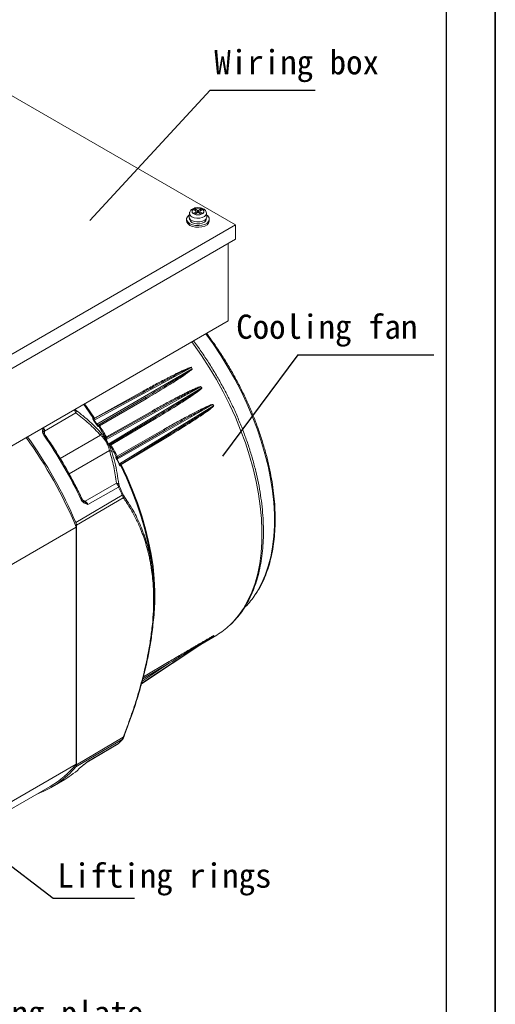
# Model space of a CAD drawing. Header units: inches. Extents: x -145 to 8431, y -8689 to -4411.
# Tile 13 of 14: x 2073 to 2230, y -8483 to -8158. Entities that reach past the tile are written whole.
import ezdxf

# ---------------------------------------------------------------- set-up
doc = ezdxf.new("R2010")
doc.units = ezdxf.units.IN
doc.header["$MEASUREMENT"] = 0
doc.layers.add('1', color=1, linetype='Continuous')
doc.layers.add('尺寸线', color=7, linetype='Continuous')

msp = doc.modelspace()

# ---------------------------------------------------------------- linework, layer by layer
for p, q in [((2229.957, -7726.8192), (2229.957, -8689.0992)), ((2229.957, -8689.0992), (2229.957, -7887.1992))]:
    msp.add_line(p, q)
at = {"color": 7, "linetype": 'Continuous', "lineweight": 15}
for p, q in [((2064.576, -8179.49), (2144.1255, -8225.4129)), ((2130.7848, -8220.1534), (2130.3016, -8220.4323)), ((2131.5744, -8220.6092), (2130.7848, -8220.1534)), ((2130.7848, -8220.1534), (2130.9606, -8220.8128)), ((2132.7175, -8220.1534), (2131.9279, -8220.6092)), ((2132.7175, -8220.1534), (2132.5417, -8220.8128)), ((2132.7175, -8220.1534), (2133.2007, -8220.4323)), ((2128.0012, -8223.5079), (2128.0012, -8224.0523)), ((2128.9628, -8221.5116), (2128.8401, -8222.6553)), ((2129.0012, -8223.3204), (2129.0012, -8223.5079)), ((2130.3016, -8220.4323), (2131.0912, -8220.8882)), ((2131.0912, -8221.0923), (2130.3016, -8221.5481)), ((2130.3016, -8221.5481), (2130.7848, -8221.827)), ((2130.7848, -8221.827), (2131.5744, -8221.3712)), ((2131.1644, -8221.6079), (2131.1644, -8220.9902)), ((2131.1644, -8221.577), (2131.1715, -8221.6038)), ((2131.9279, -8221.3712), (2132.7175, -8221.827)), ((2132.3379, -8221.577), (2132.3308, -8221.6038)), ((2132.3379, -8220.9902), (2132.3379, -8221.6079)), ((2132.4111, -8220.8882), (2133.2007, -8220.4323)), ((2133.2007, -8221.5481), (2132.4111, -8221.0923)), ((2132.7175, -8221.827), (2133.2007, -8221.5481)), ((2134.5012, -8223.5079), (2134.5012, -8223.3204)), ((2134.6622, -8222.6553), (2134.5395, -8221.5116)), ((2134.5395, -8221.5116), (2134.5427, -8221.5488)), ((2135.5012, -8224.0523), (2135.5012, -8223.5079)), ((2144.1255, -8225.4129), (2049.8446, -8279.8401)), ((2144.1255, -8225.4129), (2144.1255, -8230.1761)), ((2144.1255, -8230.1761), (2049.8446, -8284.6033)), ((2141.7685, -8257.0539), (2141.7685, -8231.5368)), ((2049.8446, -8310.1204), (2141.7685, -8257.0539)), ((2097.4374, -8289.8277), (2129.6378, -8272.4779)), ((2129.8158, -8272.9066), (2098.3721, -8291.2437)), ((2129.8158, -8272.9066), (2129.6378, -8272.4779)), ((2129.6521, -8272.4744), (2129.8299, -8272.9029)), ((2101.4129, -8296.2112), (2132.7348, -8278.8308)), ((2132.977, -8279.2502), (2132.7348, -8278.8308)), ((2132.7469, -8278.824), (2132.9889, -8279.2432)), ((2097.5853, -8289.1824), (2113.691, -8280.2619)), ((2132.977, -8279.2502), (2102.2623, -8297.6824)), ((2114.6446, -8282.2736), (2099.0024, -8291.394)), ((2114.6535, -8282.7877), (2099.2582, -8291.7293)), ((2105.0439, -8302.7996), (2136.6481, -8284.7403)), ((2136.9303, -8285.1088), (2105.8028, -8304.317)), ((2136.9303, -8285.1088), (2136.6481, -8284.7403)), ((2136.6583, -8284.73), (2136.9405, -8285.0982)), ((2091.4595, -8287.4724), (2081.0965, -8293.5059)), ((2101.502, -8295.3697), (2116.5869, -8286.8673)), ((2097.0384, -8289.2258), (2097.2645, -8289.3119)), ((2097.4602, -8289.4099), (2097.2636, -8289.3907)), ((2098.2335, -8291.3154), (2097.2979, -8289.8979)), ((2098.3721, -8291.2437), (2097.4374, -8289.8277)), ((2098.8566, -8291.5299), (2098.8587, -8291.4499)), ((2117.9423, -8289.2149), (2103.0358, -8298.0262)), ((2080.8615, -8293.8898), (2080.8509, -8293.674)), ((2080.8571, -8293.8327), (2080.8521, -8293.6736)), ((2098.9606, -8291.894), (2098.8582, -8291.9833)), ((2105.0666, -8301.7896), (2120.5087, -8292.9292)), ((2120.9494, -8293.1939), (2105.2289, -8302.1786)), ((2122.2149, -8295.0257), (2106.4358, -8304.5119)), ((2101.0321, -8295.5019), (2101.1965, -8295.5216)), ((2101.0473, -8296.4853), (2101.0998, -8296.5599)), ((2101.1317, -8295.9637), (2101.2571, -8296.2167)), ((2101.2571, -8296.2167), (2101.2858, -8296.2682)), ((2101.2858, -8296.2682), (2101.3063, -8296.3046)), ((2101.3063, -8296.3046), (2102.1281, -8297.7279)), ((2101.5479, -8295.6703), (2101.3415, -8295.704)), ((2101.4027, -8296.1862), (2101.4129, -8296.2112)), ((2101.4129, -8296.2112), (2101.4328, -8296.2492)), ((2101.4328, -8296.2492), (2102.2393, -8297.6461)), ((2101.8037, -8297.779), (2101.842, -8297.8619)), ((2102.1493, -8297.7639), (2102.1281, -8297.7279)), ((2102.1493, -8297.7639), (2102.1796, -8297.8145)), ((2102.336, -8298.0496), (2102.1796, -8297.8145)), ((2102.2393, -8297.6461), (2102.2623, -8297.6824)), ((2102.2623, -8297.6824), (2102.2788, -8297.7036)), ((2102.6661, -8297.9975), (2102.7979, -8297.8363)), ((2102.7514, -8298.2148), (2102.6862, -8298.3669)), ((2104.6465, -8302.0089), (2104.7751, -8301.965)), ((2105.6723, -8304.4027), (2104.9124, -8302.8837)), ((2105.1085, -8302.2752), (2105.0381, -8302.237)), ((2105.8028, -8304.317), (2105.0439, -8302.7996)), ((2106.0944, -8304.6866), (2106.1761, -8304.5063)), ((2106.1632, -8304.7249), (2106.1246, -8304.9637)), ((2094.4451, -8316.6265), (2104.8524, -8310.6696)), ((2105.5489, -8311.9465), (2095.4048, -8317.7514)), ((2091.4, -8323.6372), (2106.7521, -8314.6643)), ((2107.0518, -8315.4681), (2091.5955, -8324.5007)), ((2095.4048, -8317.7514), (2094.0204, -8317.2021)), ((2094.1784, -8316.7547), (2094.0751, -8316.7165)), ((2067.375, -8339.1372), (2091.5345, -8325.1903)), ((2091.5345, -8325.1903), (2091.5345, -8403.4147)), ((2091.5955, -8403.6936), (2091.5955, -8324.5007)), ((2136.6481, -8361.2444), (2113.1265, -8376.844)), ((2113.1549, -8376.7391), (2136.9303, -8361.0289)), ((2132.6946, -8363.9064), (2137.9304, -8360.8087)), ((2136.6481, -8361.2444), (2136.9303, -8361.0289)), ((2136.9405, -8361.0229), (2136.6583, -8361.2382)), ((2113.1073, -8376.9125), (2132.977, -8363.7394)), ((2132.1377, -8364.2356), (2132.3994, -8364.0809)), ((2132.3421, -8364.1397), (2132.5533, -8364.0068)), ((2113.7263, -8374.5896), (2122.2149, -8369.5896)), ((2122.2831, -8370.1257), (2113.3464, -8376.0306)), ((2113.5485, -8375.2705), (2122.2831, -8370.1257)), ((2106.7521, -8395.266), (2091.4, -8404.3314)), ((2091.5955, -8403.6936), (2107.0518, -8394.5664)), ((2105.6659, -8396.5021), (2106.8883, -8395.1521)), ((2107.2259, -8394.5442), (2107.4979, -8393.8261)), ((2095.1947, -8402.7549), (2105.4185, -8396.6961)), ((2095.4048, -8402.6067), (2105.5489, -8396.5948)), ((2067.375, -8417.3617), (2091.5345, -8403.4147)), ((2094.0204, -8403.6359), (2095.4048, -8402.6067)), ((2095.4048, -8402.6067), (2095.2534, -8402.7103)), ((2083.6261, -8410.9043), (2087.7304, -8408.4761)), ((2063.0898, -8422.2806), (2082.9338, -8410.8248))]:
    msp.add_line(p, q, dxfattribs=at)
at = {"color": 250, "linetype": 'Continuous', "lineweight": 15}
for p, q in [((2131.0912, -8221.0923), (2131.0912, -8221.6502)), ((2131.5744, -8220.6092), (2131.5744, -8221.3712)), ((2131.9279, -8220.6092), (2131.9279, -8221.3712)), ((2132.4111, -8221.6502), (2132.4111, -8221.0923)), ((2114.1188, -8280.4302), (2114.1189, -8280.4302)), ((2117.023, -8287.0845), (2117.023, -8287.0845)), ((2080.3855, -8293.5859), (2080.5616, -8292.3879)), ((2081.0965, -8293.5059), (2081.0965, -8294.5087)), ((2086.2459, -8302.5457), (2099.5893, -8294.8427)), ((2102.5355, -8299.9456), (2089.1918, -8307.6487)), ((2093.577, -8316.1253), (2094.4451, -8316.6265)), ((2105.4121, -8396.6856), (2105.5489, -8396.5948))]:
    msp.add_line(p, q, dxfattribs=at)
at = {"color": 7, "linetype": 'Continuous', "lineweight": 15, "flags": 128}
for points in [[(2134.6029, -8222.1021), (2135.0425, -8222.4704), (2135.4155, -8223.0477), (2135.4916, -8223.6623), (2135.2647, -8224.2644), (2134.7532, -8224.8052), (2133.9984, -8225.2409), (2133.0616, -8225.5362), (2132.0187, -8225.6672), (2130.954, -8225.6233), (2129.954, -8225.4079), (2129.0995, -8225.0387), (2128.4599, -8224.5454), (2128.0869, -8223.9681), (2128.0107, -8223.3535), (2128.2376, -8222.7514), (2128.7491, -8222.2106), (2128.8995, -8222.1021)], [(2129.0012, -8223.5079), (2129.0111, -8223.6425), (2129.2437, -8224.1598), (2129.7607, -8224.6033), (2130.5033, -8224.9226), (2131.3873, -8225.0815), (2132.3126, -8225.062), (2133.1743, -8224.8663), (2133.8746, -8224.5167), (2134.3342, -8224.0527), (2134.501, -8223.5269), (2134.5012, -8223.5079)], [(2134.6622, -8222.6553), (2134.6653, -8222.829), (2134.4683, -8223.3715), (2133.9768, -8223.8476), (2133.2442, -8224.2058), (2132.3497, -8224.4073), (2131.3904, -8224.4302), (2130.4702, -8224.2721), (2129.6888, -8223.95)], [(2128.0012, -8224.0523), (2128.0869, -8224.5124), (2128.4599, -8225.0897), (2129.0995, -8225.583), (2129.954, -8225.9523), (2130.954, -8226.1676), (2132.0187, -8226.2116), (2133.0616, -8226.0806), (2133.9984, -8225.7853), (2134.7532, -8225.3496), (2135.2647, -8224.8088), (2135.4916, -8224.2067), (2135.5012, -8224.0523)], [(2150.6852, -8347.442), (2151.3825, -8346.3486), (2152.7729, -8343.8019), (2153.9743, -8341.0499), (2154.9818, -8338.1041), (2155.7911, -8334.9765), (2156.399, -8331.6801), (2156.803, -8328.2284), (2157.0013, -8324.6357), (2156.9932, -8320.9168), (2156.7788, -8317.0869), (2156.3588, -8313.162), (2155.735, -8309.1581), (2154.9101, -8305.0918), (2153.8873, -8300.9799), (2152.6709, -8296.8392), (2151.266, -8292.6869), (2149.6783, -8288.5401), (2147.9143, -8284.4159), (2145.9814, -8280.3312), (2143.8875, -8276.303), (2141.6412, -8272.3477), (2139.2518, -8268.4818), (2136.7291, -8264.7212), (2134.2984, -8261.3663)], [(2129.6825, -8264.031), (2130.2362, -8264.7803), (2132.9008, -8268.5614), (2135.4367, -8272.4592), (2137.8335, -8276.4579), (2140.0815, -8280.5414), (2142.1718, -8284.693), (2144.0957, -8288.8961), (2145.8456, -8293.1336), (2147.4143, -8297.3884), (2148.7956, -8301.6434), (2149.9838, -8305.8812), (2150.9742, -8310.0849), (2151.7627, -8314.2374), (2152.3461, -8318.3218), (2152.7222, -8322.3218), (2152.8893, -8326.2211), (2152.8468, -8330.004), (2152.5949, -8333.6552), (2152.1345, -8337.1599), (2151.4676, -8340.504), (2150.5969, -8343.6739), (2149.5258, -8346.6568), (2148.2587, -8349.4407), (2146.8007, -8352.0143), (2145.1577, -8354.3673), (2143.3364, -8356.49), (2142.2366, -8357.5793)], [(2132.7469, -8278.824), (2132.7453, -8278.8249), (2132.7438, -8278.8257), (2132.7423, -8278.8266), (2132.7408, -8278.8274), (2132.7393, -8278.8283), (2132.7378, -8278.8291), (2132.7363, -8278.83), (2132.7348, -8278.8308)], [(2114.0761, -8280.4427), (2113.4077, -8280.803), (2097.5144, -8289.3682)], [(2132.9889, -8279.2432), (2132.9874, -8279.2441), (2132.9859, -8279.2449), (2132.9844, -8279.2458), (2132.9829, -8279.2467), (2132.9814, -8279.2476), (2132.9799, -8279.2485), (2132.9784, -8279.2493), (2132.977, -8279.2502)], [(2097.2645, -8289.3119), (2094.5936, -8285.5056), (2093.9641, -8284.6508)], [(2116.9749, -8287.1104), (2116.925, -8287.1381), (2101.5309, -8295.6819)], [(2102.7797, -8297.8449), (2117.3911, -8289.0781), (2117.9257, -8288.7573)], [(2106.2393, -8304.4802), (2121.1122, -8295.3042), (2122.2508, -8294.6017)], [(2120.5087, -8292.9292), (2120.5533, -8293.0043), (2120.606, -8293.072), (2120.6644, -8293.1293), (2120.7258, -8293.1738), (2120.7878, -8293.2034), (2120.8474, -8293.2169), (2120.9021, -8293.2137), (2120.9494, -8293.1939)], [(2117.3127, -8349.5448), (2117.2947, -8346.5508), (2117.0848, -8342.6082), (2116.6659, -8338.5678), (2116.0397, -8334.4461), (2115.2087, -8330.2593), (2114.1762, -8326.0245), (2112.9463, -8321.7584), (2111.524, -8317.4783), (2109.9149, -8313.2012), (2108.1256, -8308.9444), (2106.1632, -8304.7249)], [(2106.4358, -8304.5119), (2108.392, -8308.717), (2110.1758, -8312.9593), (2111.7798, -8317.2218), (2113.1977, -8321.4874), (2114.4238, -8325.739), (2115.4531, -8329.9595), (2116.2816, -8334.1321), (2116.9059, -8338.24), (2117.3234, -8342.2666), (2117.5326, -8346.1959), (2117.5326, -8350.0121), (2117.3234, -8353.6998), (2117.1599, -8355.3248)], [(2094.0204, -8317.2021), (2094.0583, -8317.101), (2094.085, -8317.005), (2094.0999, -8316.9161), (2094.1027, -8316.8363), (2094.0932, -8316.7672), (2094.0718, -8316.7103), (2094.0389, -8316.6669), (2093.9951, -8316.638)], [(2106.9221, -8395.1083), (2106.8938, -8395.1456), (2106.8885, -8395.1519)], [(2093.3307, -8404.2243), (2093.2971, -8404.2602), (2093.1927, -8404.3402)]]:
    msp.add_lwpolyline(points, dxfattribs=at)
at = {"color": 250, "linetype": 'Continuous', "lineweight": 15, "flags": 128}
for points in [[(2134.5427, -8221.5488), (2134.5424, -8221.678), (2134.3537, -8222.1976), (2133.883, -8222.6537), (2133.1812, -8222.9968), (2132.3245, -8223.1898), (2131.4056, -8223.2117), (2130.5242, -8223.0603), (2129.7757, -8222.7518)], [(2094.2561, -8284.4822), (2094.9245, -8285.3896), (2097.5853, -8289.1824)], [(2114.6535, -8282.7877), (2114.6108, -8282.7115), (2114.5785, -8282.6321), (2114.5581, -8282.5528), (2114.5503, -8282.4774), (2114.5556, -8282.4089), (2114.5737, -8282.3505), (2114.6038, -8282.3048), (2114.631, -8282.2816)], [(2116.5869, -8286.8673), (2116.6349, -8286.9391), (2116.6897, -8287.0022), (2116.7491, -8287.0539), (2116.8104, -8287.0919), (2116.871, -8287.1146), (2116.9282, -8287.121), (2116.9711, -8287.1138)], [(2097.2645, -8289.3119), (2097.317, -8289.3759), (2097.3499, -8289.4051)], [(2097.5853, -8289.1824), (2097.636, -8289.25), (2097.6698, -8289.2864)], [(2117.9423, -8289.2149), (2117.9041, -8289.1375), (2117.8769, -8289.0585), (2117.8618, -8288.9812), (2117.8596, -8288.9091), (2117.8702, -8288.8453), (2117.8933, -8288.7925), (2117.921, -8288.759)], [(2080.3855, -8293.5859), (2080.492, -8293.6035), (2080.5885, -8293.6284), (2080.673, -8293.66), (2080.7435, -8293.6975), (2080.7987, -8293.7403), (2080.8372, -8293.7872), (2080.8574, -8293.8341)], [(2106.1251, -8304.6041), (2106.1341, -8304.6475), (2106.1632, -8304.7249)], [(2106.386, -8304.3789), (2106.4026, -8304.4342), (2106.4358, -8304.5119)]]:
    msp.add_lwpolyline(points, dxfattribs=at)
at = {"color": 7, "linetype": 'Continuous', "lineweight": 15}
for centre, radius, start, end in [((2130.2087, -8222.6837), 1.3689, 178.810274, 247.67841), ((2131.0525, -8220.9902), 0.1092, 290.783421, 69.216579), ((2131.7512, -8220.2681), 0.3843, 242.609672, 297.390328), ((2131.7512, -8221.7124), 0.3843, 62.609672, 117.390328), ((2132.4499, -8220.9902), 0.1092, 110.783421, 249.216579), ((2129.3854, -8271.4142), 1.0932, 283.350108, 284.120191), ((2129.5317, -8271.7915), 1.1506, 284.292889, 285.019168), ((2137.7256, -8285.8597), 1.0938, 135.875112, 136.64465), ((2090.7837, -8287.0073), 0.8205, 325.460282, 26.138588), ((2097.0895, -8289.3096), 0.6241, 289.510278, 303.883417), ((2097.947, -8290.5921), 0.7779, 291.607956, 303.120286), ((2099.2038, -8291.7556), 0.4139, 119.11337, 213.375964), ((1991.8914, -8360.4179), 127.4589, 30.686923, 32.609342), ((1953.6642, -8382.4926), 154.4928, 25.426175, 34.573826), ((1991.1857, -8360.8253), 127.9333, 30.693835, 32.602404), ((2098.9915, -8294.366), 0.7646, 321.432993, 22.768443), ((1950.2271, -8384.4639), 153.2356, 22.756412, 35.45728), ((1949.8994, -8384.6575), 154.097, 23.327495, 35.428088), ((2100.5664, -8295.8934), 0.7626, 309.091792, 334.917237), ((2100.5612, -8295.9132), 0.8417, 309.792428, 332.292819), ((2101.3179, -8295.7524), 0.2816, 228.622925, 282.028949), ((2101.2304, -8295.7257), 0.4917, 273.108217, 290.514698), ((2100.6482, -8294.6788), 1.7126, 291.85773, 296.518347), ((2100.7182, -8294.7888), 1.6259, 291.205389, 296.070762), ((2102.0943, -8298.5687), 0.8414, 87.694141, 110.203437), ((2102.1141, -8298.5741), 0.7624, 85.069576, 110.904059), ((2103.1492, -8298.9989), 1.6304, 123.925355, 128.777245), ((2103.2098, -8299.1151), 1.7177, 123.477895, 128.12451), ((2102.5916, -8298.0834), 0.492, 129.481227, 146.87594), ((2102.6121, -8297.994), 0.2816, 137.96612, 191.371761), ((1991.1896, -8360.8361), 127.9354, 27.397615, 29.306164), ((1991.8952, -8360.4287), 127.4609, 27.390677, 29.313076), ((2102.6494, -8300.7017), 0.7646, 37.229528, 98.564674), ((2105.0164, -8301.8234), 0.4139, 206.623924, 300.887808), ((2105.3964, -8303.495), 0.7797, 116.879703, 128.365378), ((2106.078, -8304.8784), 0.6252, 116.116398, 130.463274), ((2104.9173, -8311.4875), 0.8205, 33.859779, 94.538089), ((2105.1395, -8311.1113), 0.9301, 296.114716, 316.736706), ((1969.2847, -8373.893), 149.6841, 23.309086, 24.446813), ((1969.8949, -8373.5397), 149.3081, 23.309086, 24.446813), ((2106.4108, -8313.9486), 0.7929, 295.490782, 319.856369), ((2106.4731, -8314.9752), 0.7602, 319.580222, 10.698953), ((2128.2646, -8332.5219), 26.9312, 315.253722, 326.357669), ((2125.2446, -8339.4075), 24.8786, 300.657742, 313.078289), ((2136.7498, -8361.4032), 0.1886, 119.009389, 122.635827), ((2137.0285, -8361.1834), 0.183, 118.758137, 122.453243), ((2122.5876, -8369.8147), 0.4353, 148.875267, 225.605257), ((2081.8172, -8373.8973), 32.8386, 316.276173, 319.404071), ((2105.2717, -8396.1247), 0.5458, 300.528193, 316.254959), ((2068.0909, -8384.6189), 30.527, 290.590803, 319.778894), ((2067.4674, -8384.1773), 30.8107, 300.131244, 321.36381), ((2072.242, -8382.3456), 30.3758, 300.656536, 313.607443)]:
    msp.add_arc(centre, radius, start, end, dxfattribs=at)
at = {"color": 250, "linetype": 'Continuous', "lineweight": 15}
for centre, radius, start, end in [((2130.2723, -8221.5404), 1.3092, 178.455692, 247.711565), ((2114.0582, -8280.0718), 0.4135, 207.366652, 262.885026), ((2097.3732, -8289.0047), 0.4012, 213.440816, 254.265175), ((2097.3725, -8289.0002), 0.4056, 266.811396, 294.05941), ((2099.3076, -8291.6661), 0.4152, 138.594177, 213.297147), ((2099.6495, -8291.4325), 0.4911, 163.238454, 217.176009), ((2081.264, -8293.8779), 0.4079, 114.242714, 175.108603), ((2081.2639, -8295.3177), 0.6306, 95.959096, 128.320262), ((2122.5592, -8294.8039), 0.4095, 156.028073, 212.802281), ((2101.387, -8295.2964), 0.4101, 210.070048, 263.823741), ((2101.5522, -8295.3156), 0.411, 210.084489, 251.333269), ((2102.0103, -8295.0882), 0.581, 208.978228, 238.642441), ((2103.0414, -8298.1623), 0.4099, 156.022697, 209.946535), ((2103.1077, -8298.0098), 0.4111, 168.667929, 209.91546), ((2103.5336, -8297.7268), 0.5809, 181.33063, 211.023124), ((2105.1458, -8301.7788), 0.4148, 206.660768, 279.133947), ((2105.494, -8301.629), 0.4567, 200.601226, 258.938337), ((2106.4835, -8304.7843), 0.4012, 165.794233, 206.55919), ((2106.5263, -8304.5473), 0.4057, 112.385512, 171.369355), ((2106.4863, -8304.7866), 0.4046, 133.010887, 153.186603), ((2093.0135, -8315.6444), 0.5473, 289.112495, 326.572657), ((2094.2068, -8316.2954), 0.408, 244.889925, 305.749081), ((2106.4768, -8394.7985), 0.5426, 300.484952, 319.350499), ((2107.1094, -8394.3242), 0.249, 256.635061, 297.891341)]:
    msp.add_arc(centre, radius, start, end, dxfattribs=at)
at = {"color": 7, "linetype": 'Continuous', "lineweight": 15}
for points, knots in [([(2131.7512, -8219.7038), (2131.4527, -8219.7211), (2131.0389, -8219.7451), (2130.48, -8219.8983), (2130.0518, -8220.0718), (2129.6109, -8220.3523), (2129.2516, -8220.7273), (2129.0148, -8221.1289), (2128.9969, -8221.4078), (2128.9906, -8221.5072)], [0, 0, 0, 0, 0.22460304, 0.31147317, 0.45411586, 0.59870544, 0.75255931, 0.9117999, 1, 1, 1, 1]), ([(2130.3628, -8221.7917), (2130.2068, -8221.6802), (2129.966, -8221.5079), (2129.8152, -8221.2213), (2129.7741, -8220.9903), (2129.8144, -8220.7585), (2129.9706, -8220.4751), (2130.3291, -8220.1693), (2130.859, -8219.9623), (2131.35, -8219.8722), (2131.7515, -8219.8489), (2132.1515, -8219.8727), (2132.648, -8219.9597), (2132.9463, -8220.0987), (2133.1396, -8220.1887)], [0, 0, 0, 0, 0.11972147, 0.18489707, 0.25000003, 0.3151756, 0.38027853, 0.5, 0.61972147, 0.68489707, 0.75000003, 0.8151756, 0.88027853, 1, 1, 1, 1]), ([(2133.1396, -8220.1887), (2133.2955, -8220.3003), (2133.5363, -8220.4725), (2133.6871, -8220.7592), (2133.7282, -8220.9902), (2133.6879, -8221.2219), (2133.5317, -8221.5053), (2133.1733, -8221.8112), (2132.6433, -8222.0181), (2132.1523, -8222.1083), (2131.7508, -8222.1316), (2131.3508, -8222.1078), (2130.8543, -8222.0207), (2130.556, -8221.8818), (2130.3628, -8221.7917)], [0, 0, 0, 0, 0.11972147, 0.18489707, 0.25000003, 0.3151756, 0.38027853, 0.5, 0.61972147, 0.68489707, 0.75000003, 0.8151756, 0.88027853, 1, 1, 1, 1]), ([(2134.5436, -8221.5696), (2134.5438, -8221.5679), (2134.5704, -8221.3494), (2134.3845, -8220.9305), (2134.0164, -8220.4477), (2133.5506, -8220.1241), (2133.0779, -8219.9157), (2132.4983, -8219.747), (2132.0426, -8219.7207), (2131.7512, -8219.7038)], [0, 0, 0, 0, 0.001484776, 0.192783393, 0.369523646, 0.535677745, 0.66327487, 0.78457389, 1, 1, 1, 1]), ([(2150.6852, -8347.442), (2150.6852, -8347.442), (2152.2573, -8345.0705), (2153.4834, -8342.5819), (2154.573, -8339.88), (2155.4808, -8337.0022), (2156.2078, -8333.9649), (2156.75, -8330.7783), (2157.1058, -8327.4551), (2157.2739, -8324.0079), (2157.2539, -8320.4498), (2157.046, -8316.7942), (2156.6515, -8313.0549), (2156.0718, -8309.2456), (2155.3095, -8305.3806), (2154.3676, -8301.474), (2153.2496, -8297.5403), (2151.9599, -8293.5939), (2150.5034, -8289.6494), (2148.8855, -8285.7213), (2147.1122, -8281.8241), (2145.1902, -8277.9721), (2143.1263, -8274.1799), (2140.9296, -8270.4597), (2138.6026, -8266.832), (2136.4843, -8263.7377), (2135.1014, -8261.9066), (2134.5734, -8261.2075)], [0, 0, 0, 0, 0.03817196, 0.07870381, 0.11930734, 0.15997071, 0.20068002, 0.24142177, 0.28218423, 0.32295803, 0.36373611, 0.4045124, 0.44528416, 0.48604983, 0.5268087, 0.56756066, 0.60830603, 0.64904539, 0.6897795, 0.73050925, 0.77123558, 0.81195948, 0.85268197, 0.89340407, 0.93412673, 0.97485073, 1, 1, 1, 1]), ([(2142.2366, -8357.5793), (2142.505, -8357.3505), (2143.2558, -8356.7061), (2144.5269, -8355.2879), (2146.2133, -8353.1647), (2147.7224, -8350.8195), (2149.0674, -8348.2864), (2150.2379, -8345.5669), (2151.2303, -8342.6725), (2152.0401, -8339.6135), (2152.6643, -8336.4018), (2153.1005, -8333.0495), (2153.3473, -8329.5696), (2153.4043, -8325.975), (2153.2716, -8322.2792), (2152.9502, -8318.4957), (2152.4417, -8314.6382), (2151.7484, -8310.7204), (2150.8733, -8306.7562), (2149.8196, -8302.7598), (2148.5915, -8298.7451), (2147.1936, -8294.7264), (2145.6311, -8290.7179), (2143.9095, -8286.7336), (2142.0351, -8282.7878), (2140.0149, -8278.894), (2137.8552, -8275.0671), (2135.5669, -8271.3167), (2133.1455, -8267.6714), (2131.3729, -8265.1277), (2130.3807, -8263.8402), (2130.2674, -8263.6933)], [0, 0, 0, 0, 0.00473454, 0.04077656, 0.07691389, 0.11317158, 0.14955833, 0.18606845, 0.222686, 0.25938969, 0.2961571, 0.33296759, 0.3698039, 0.40665261, 0.44350258, 0.48034682, 0.51718177, 0.55400559, 0.5908176, 0.627618, 0.66440756, 0.70118742, 0.73795899, 0.77472381, 0.81148354, 0.84823988, 0.88499457, 0.92174937, 0.95850563, 0.99526497, 1, 1, 1, 1]), ([(2113.691, -8280.2619), (2115.0249, -8279.5298), (2117.6177, -8278.1067), (2120.6006, -8276.5431), (2122.5845, -8275.5299), (2123.61, -8275.0143), (2124.5757, -8274.537), (2125.6144, -8274.034), (2126.683, -8273.5305), (2127.8925, -8272.9917), (2128.7997, -8272.6173), (2129.4004, -8272.4403), (2129.5579, -8272.4329), (2129.597, -8272.437), (2129.6216, -8272.4451), (2129.6352, -8272.4527), (2129.646, -8272.4625), (2129.6501, -8272.4705), (2129.6521, -8272.4744)], [0, 0, 0, 0, 0.25722383, 0.4999788, 0.56847383, 0.63296957, 0.69346788, 0.74997105, 0.82728511, 0.89221932, 0.97215033, 0.99202778, 0.99498233, 0.99718912, 0.99804393, 0.99876434, 0.99939481, 1, 1, 1, 1]), ([(2129.8299, -8272.9029), (2129.8311, -8272.9062), (2129.8335, -8272.9133), (2129.8349, -8272.9294), (2129.8292, -8272.9657), (2129.7768, -8273.063), (2129.5132, -8273.3457), (2128.3567, -8274.2635), (2125.9414, -8275.8907), (2121.1791, -8278.9388), (2117.2637, -8281.2482), (2114.6535, -8282.7877)], [0, 0, 0, 0, 0.00048762, 0.00102465, 0.00231481, 0.00601995, 0.01863722, 0.06590891, 0.25013209, 0.50009681, 1, 1, 1, 1]), ([(2114.1188, -8280.4302), (2116.6737, -8279.0355), (2119.4958, -8277.4949), (2122.3584, -8276.0185), (2122.6296, -8275.8786)], [0, 0, 0, 0, 0.90526768, 1, 1, 1, 1]), ([(2124.2902, -8276.5234), (2123.6413, -8276.922), (2120.4536, -8278.8799), (2117.22, -8280.769), (2114.6446, -8282.2736)], [0, 0, 0, 0, 0.2035455, 1, 1, 1, 1]), ([(2116.5869, -8286.8673), (2117.9394, -8286.1119), (2120.5702, -8284.6425), (2123.6528, -8282.9974), (2125.7748, -8281.8949), (2126.9688, -8281.2857), (2128.173, -8280.6844), (2129.4111, -8280.0814), (2130.7767, -8279.4535), (2131.8248, -8278.9963), (2132.4977, -8278.7978), (2132.6706, -8278.7852), (2132.7213, -8278.8002), (2132.7389, -8278.8126), (2132.7443, -8278.8204), (2132.7469, -8278.824)], [0, 0, 0, 0, 0.25705275, 0.49999557, 0.57955587, 0.65364355, 0.72226167, 0.80270207, 0.88184202, 0.97130838, 0.99158643, 0.99704239, 0.99874164, 0.99940381, 1, 1, 1, 1]), ([(2132.9889, -8279.2432), (2132.9904, -8279.2463), (2132.9937, -8279.2528), (2132.9968, -8279.2682), (2132.9942, -8279.3038), (2132.9461, -8279.4012), (2132.6883, -8279.6848), (2131.5343, -8280.6169), (2129.1314, -8282.2608), (2124.4018, -8285.339), (2120.5261, -8287.6645), (2117.9423, -8289.2149)], [0, 0, 0, 0, 0.00046953, 0.00096774, 0.00214141, 0.00556606, 0.01768686, 0.06450298, 0.25015082, 0.50010129, 1, 1, 1, 1]), ([(2117.023, -8287.0845), (2119.6114, -8285.6366), (2122.2789, -8284.1444), (2124.9814, -8282.7145), (2125.0617, -8282.672)], [0, 0, 0, 0, 0.97029605, 1, 1, 1, 1]), ([(2125.8303, -8283.9655), (2125.7421, -8284.0201), (2123.1373, -8285.6324), (2120.5103, -8287.2072), (2117.9723, -8288.7287)], [0, 0, 0, 0, 0.03385727, 1, 1, 1, 1]), ([(2120.5087, -8292.9292), (2121.8621, -8292.1596), (2124.497, -8290.6615), (2127.4718, -8289.0451), (2129.3874, -8288.0296), (2130.2886, -8287.558), (2131.1451, -8287.116), (2132.0552, -8286.6535), (2133.1489, -8286.1099), (2134.3259, -8285.5429), (2135.4178, -8285.0578), (2136.1165, -8284.7826), (2136.493, -8284.6958), (2136.6035, -8284.6992), (2136.6378, -8284.7124), (2136.6511, -8284.7216), (2136.656, -8284.7273), (2136.6583, -8284.73)], [0, 0, 0, 0, 0.25681233, 0.49995391, 0.55887858, 0.61487986, 0.66795886, 0.71811687, 0.78358728, 0.86985421, 0.93410822, 0.98136447, 0.99397884, 0.99768399, 0.99897461, 0.99951198, 1, 1, 1, 1]), ([(2136.9405, -8285.0982), (2136.9428, -8285.1018), (2136.9476, -8285.1091), (2136.9507, -8285.1229), (2136.9507, -8285.1381), (2136.9423, -8285.1812), (2136.8582, -8285.3156), (2136.4281, -8285.7371), (2135.2766, -8286.6221), (2132.9752, -8288.2422), (2128.5245, -8291.1696), (2124.7388, -8293.4833), (2122.2149, -8295.0257)], [0, 0, 0, 0, 0.00059129, 0.00120458, 0.00190023, 0.0027206, 0.0076219, 0.02649007, 0.10232555, 0.25012844, 0.50007165, 1, 1, 1, 1]), ([(2091.4595, -8287.4724), (2092.9022, -8288.6102), (2095.7521, -8290.8577), (2098.3209, -8293.5254), (2099.5893, -8294.8427)], [0, 0, 0, 0, 0.50621319, 1, 1, 1, 1]), ([(2091.5202, -8286.6458), (2092.4899, -8287.4061), (2094.4168, -8288.9171), (2097.1469, -8291.3903), (2098.8504, -8293.1807), (2099.6965, -8294.0701)], [0, 0, 0, 0, 0.3376537, 0.67099463, 1, 1, 1, 1]), ([(2120.9494, -8293.1939), (2123.542, -8291.7188), (2126.8142, -8289.8571), (2130.1167, -8288.0564), (2130.8026, -8287.6824)], [0, 0, 0, 0, 0.79230996, 1, 1, 1, 1]), ([(2097.2979, -8289.8979), (2097.2753, -8289.8636), (2097.2298, -8289.7946), (2097.1609, -8289.6815), (2097.0922, -8289.5596), (2097.0337, -8289.4405), (2096.9854, -8289.3153), (2096.9722, -8289.22), (2097.0163, -8289.2239), (2097.0384, -8289.2258)], [0, 0, 0, 0, 0.07263538, 0.14615319, 0.25028554, 0.37113775, 0.50153393, 0.75039013, 1, 1, 1, 1]), ([(2097.5853, -8289.1824), (2097.5467, -8289.2035), (2097.4684, -8289.2465), (2097.376, -8289.2882), (2097.3028, -8289.3135), (2097.2775, -8289.3124), (2097.2645, -8289.3119)], [0, 0, 0, 0, 0.24566734, 0.49938482, 0.74151513, 1, 1, 1, 1]), ([(2097.6208, -8289.3213), (2097.5718, -8289.3353), (2097.5162, -8289.3512), (2097.4812, -8289.3946), (2097.4771, -8289.3998)], [0, 0, 0, 0, 0.8808692, 1, 1, 1, 1]), ([(2098.8582, -8291.9833), (2098.8393, -8291.9864), (2098.8015, -8291.9925), (2098.6901, -8291.8987), (2098.5736, -8291.774), (2098.4688, -8291.6471), (2098.3524, -8291.4935), (2098.2724, -8291.3737), (2098.2335, -8291.3154)], [0, 0, 0, 0, 0.24937126, 0.49868355, 0.62890229, 0.75052329, 0.87854228, 1, 1, 1, 1]), ([(2098.3721, -8291.2437), (2098.3829, -8291.2589), (2098.4046, -8291.2896), (2098.4575, -8291.3437), (2098.5649, -8291.4195), (2098.7805, -8291.4842), (2098.9117, -8291.4309), (2099.0024, -8291.394)], [0, 0, 0, 0, 0.04631663, 0.09343308, 0.1971365, 0.4453999, 1, 1, 1, 1]), ([(2098.9606, -8291.894), (2098.9702, -8291.8896), (2098.9889, -8291.881), (2099.0546, -8291.8453), (2099.1423, -8291.7961), (2099.2199, -8291.7514), (2099.2582, -8291.7293)], [0, 0, 0, 0, 0.25547653, 0.49883165, 0.75217993, 1, 1, 1, 1]), ([(2130.6268, -8289.3921), (2130.3151, -8289.5894), (2129.6175, -8290.031), (2128.3798, -8290.8088), (2126.7602, -8291.8197), (2124.6784, -8293.108), (2123.1326, -8294.0521), (2122.2831, -8294.571)], [0, 0, 0, 0, 0.11261058, 0.25205474, 0.44643225, 0.69575107, 1, 1, 1, 1]), ([(2080.8728, -8294.8229), (2080.7505, -8294.6248), (2080.5056, -8294.228), (2080.4256, -8293.8001), (2080.3855, -8293.5859)], [0, 0, 0, 0, 0.49951714, 1, 1, 1, 1]), ([(2081.1985, -8294.6907), (2081.1205, -8294.5674), (2080.9487, -8294.2959), (2080.8882, -8293.9922), (2080.8552, -8293.8264)], [0, 0, 0, 0, 0.45411144, 1, 1, 1, 1]), ([(2093.4702, -8315.9458), (2093.1027, -8315.1823), (2092.0373, -8312.969), (2090.162, -8309.3436), (2087.8041, -8305.1001), (2085.3104, -8300.9347), (2083.0939, -8297.4705), (2081.6929, -8295.4157), (2081.1984, -8294.6905)], [0, 0, 0, 0, 0.10381952, 0.30096751, 0.49812921, 0.69529039, 0.89245367, 1, 1, 1, 1]), ([(2099.5893, -8294.8427), (2099.8145, -8295.0417), (2100.1552, -8295.3429), (2100.6654, -8295.9466), (2100.9228, -8296.3097), (2101.0473, -8296.4853)], [0, 0, 0, 0, 0.50186798, 0.75921378, 1, 1, 1, 1]), ([(2099.6965, -8294.0701), (2099.9125, -8294.3164), (2100.3429, -8294.807), (2100.8695, -8295.5791), (2101.1317, -8295.9637)], [0, 0, 0, 0, 0.50192693, 1, 1, 1, 1]), ([(2101.1317, -8295.9637), (2101.0989, -8295.8905), (2101.0297, -8295.7366), (2100.9926, -8295.5964), (2100.9908, -8295.5121), (2101.0187, -8295.5052), (2101.0321, -8295.5019)], [0, 0, 0, 0, 0.23782836, 0.50010136, 0.76024983, 1, 1, 1, 1]), ([(2101.0998, -8296.5599), (2101.235, -8296.7528), (2101.5053, -8297.1386), (2101.7042, -8297.5656), (2101.8037, -8297.779)], [0, 0, 0, 0, 0.50005466, 1, 1, 1, 1]), ([(2101.502, -8295.3697), (2101.4637, -8295.3913), (2101.3859, -8295.4351), (2101.2966, -8295.4815), (2101.2282, -8295.5136), (2101.2073, -8295.5189), (2101.1965, -8295.5216)], [0, 0, 0, 0, 0.24641397, 0.49942844, 0.74275887, 1, 1, 1, 1]), ([(2101.6161, -8295.6353), (2101.5839, -8295.651), (2101.5298, -8295.6771), (2101.4806, -8295.724), (2101.4565, -8295.7525), (2101.4261, -8295.7925), (2101.3825, -8295.864), (2101.3785, -8295.9733), (2101.3766, -8296.0278)], [0, 0, 0, 0, 0.25037425, 0.41990981, 0.47146666, 0.50059549, 0.75088269, 1, 1, 1, 1]), ([(2101.3766, -8296.0278), (2101.3785, -8296.0528), (2101.3821, -8296.101), (2101.396, -8296.1585), (2101.4027, -8296.1862)], [0, 0, 0, 0, 0.51910841, 1, 1, 1, 1]), ([(2101.842, -8297.8619), (2101.9297, -8298.0537), (2102.1126, -8298.4538), (2102.3816, -8299.1989), (2102.4741, -8299.6475), (2102.5355, -8299.9456)], [0, 0, 0, 0, 0.236130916, 0.492383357, 1, 1, 1, 1]), ([(2102.2788, -8297.7036), (2102.2965, -8297.7204), (2102.3396, -8297.761), (2102.3795, -8297.789), (2102.4029, -8297.8055)], [0, 0, 0, 0, 0.41107555, 1, 1, 1, 1]), ([(2102.336, -8298.0496), (2102.5381, -8298.4697), (2102.9427, -8299.3108), (2103.153, -8299.9294), (2103.2582, -8300.2391)], [0, 0, 0, 0, 0.499411, 1, 1, 1, 1]), ([(2102.6862, -8298.3669), (2102.6766, -8298.3768), (2102.6567, -8298.3974), (2102.5859, -8298.3547), (2102.4836, -8298.2534), (2102.3852, -8298.1175), (2102.336, -8298.0496)], [0, 0, 0, 0, 0.24008986, 0.499336, 0.74953376, 1, 1, 1, 1]), ([(2102.4029, -8297.8055), (2102.4512, -8297.8311), (2102.5479, -8297.8823), (2102.6316, -8297.8804), (2102.7069, -8297.8707), (2102.7772, -8297.8522), (2102.833, -8297.8144), (2102.8626, -8297.7944)], [0, 0, 0, 0, 0.24961863, 0.49983401, 0.52825511, 0.74988741, 1, 1, 1, 1]), ([(2102.7514, -8298.2148), (2102.7591, -8298.2069), (2102.7741, -8298.1915), (2102.8359, -8298.1484), (2102.9207, -8298.0943), (2102.9978, -8298.0487), (2103.0358, -8298.0262)], [0, 0, 0, 0, 0.25635227, 0.49887808, 0.75275395, 1, 1, 1, 1]), ([(2102.5355, -8299.9456), (2103.0419, -8301.7025), (2104.0675, -8305.2604), (2104.5886, -8308.8516), (2104.8524, -8310.6696)], [0, 0, 0, 0, 0.49378681, 1, 1, 1, 1]), ([(2103.2582, -8300.2391), (2103.6052, -8301.4163), (2104.3038, -8303.7864), (2105.0803, -8307.3868), (2105.4251, -8309.8106), (2105.5987, -8311.0303)], [0, 0, 0, 0, 0.32900116, 0.66234148, 1, 1, 1, 1]), ([(2104.9124, -8302.8837), (2104.8815, -8302.8209), (2104.8178, -8302.6918), (2104.7429, -8302.5143), (2104.6854, -8302.3601), (2104.6356, -8302.1969), (2104.6101, -8302.0533), (2104.6343, -8302.0237), (2104.6465, -8302.0089)], [0, 0, 0, 0, 0.12133354, 0.24931162, 0.37083349, 0.50113278, 0.75040366, 1, 1, 1, 1]), ([(2105.0666, -8301.7896), (2105.0284, -8301.8117), (2104.9511, -8301.8564), (2104.8647, -8301.9077), (2104.8006, -8301.9469), (2104.7837, -8301.9589), (2104.7751, -8301.965)], [0, 0, 0, 0, 0.24698167, 0.49947308, 0.74364003, 1, 1, 1, 1]), ([(2105.2289, -8302.1786), (2105.1516, -8302.2387), (2105.0398, -8302.3257), (2104.988, -8302.5448), (2105, -8302.6757), (2105.0204, -8302.7485), (2105.0361, -8302.7826), (2105.0439, -8302.7996)], [0, 0, 0, 0, 0.55478785, 0.80300395, 0.90664356, 0.95372489, 1, 1, 1, 1]), ([(2106.1246, -8304.9637), (2106.1153, -8304.9837), (2106.0965, -8305.0237), (2106.0208, -8304.9651), (2105.9367, -8304.8609), (2105.8578, -8304.7427), (2105.7676, -8304.5906), (2105.7035, -8304.4642), (2105.6723, -8304.4027)], [0, 0, 0, 0, 0.24927345, 0.49840118, 0.62844863, 0.74946564, 0.87798133, 1, 1, 1, 1]), ([(2105.8028, -8304.317), (2105.8111, -8304.3333), (2105.8277, -8304.366), (2105.8698, -8304.4226), (2105.9583, -8304.4986), (2106.0828, -8304.5289), (2106.219, -8304.5032), (2106.2947, -8304.4424), (2106.3332, -8304.4115)], [0, 0, 0, 0, 0.04635663, 0.09299165, 0.19510536, 0.44130001, 0.71570796, 1, 1, 1, 1]), ([(2106.1632, -8304.7249), (2106.1692, -8304.7134), (2106.1809, -8304.6911), (2106.2392, -8304.6405), (2106.3215, -8304.5814), (2106.3981, -8304.5348), (2106.4358, -8304.5119)], [0, 0, 0, 0, 0.25758855, 0.498923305, 0.753508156, 1, 1, 1, 1]), ([(2105.5489, -8311.9465), (2105.4857, -8311.811), (2105.3633, -8311.5486), (2105.1726, -8311.1903), (2104.9999, -8310.8921), (2104.9006, -8310.7422), (2104.8524, -8310.6696)], [0, 0, 0, 0, 0.27180055, 0.52660796, 0.77048245, 1, 1, 1, 1]), ([(2105.8168, -8311.7488), (2105.7879, -8311.6815), (2105.7281, -8311.5422), (2105.6646, -8311.3446), (2105.6191, -8311.1683), (2105.6056, -8311.0773), (2105.5987, -8311.0303)], [0, 0, 0, 0, 0.24141844, 0.49929566, 0.74166295, 1, 1, 1, 1]), ([(2107.017, -8314.4598), (2107.0339, -8314.4977), (2107.0683, -8314.5748), (2107.1392, -8314.7118), (2107.1879, -8314.7854), (2107.2201, -8314.834)], [0, 0, 0, 0, 0.24668737, 0.50166162, 1, 1, 1, 1]), ([(2094.0204, -8317.2021), (2093.8555, -8317.0608), (2093.5248, -8316.7777), (2093.3036, -8316.3672), (2093.1927, -8316.1615)], [0, 0, 0, 0, 0.49871585, 1, 1, 1, 1]), ([(2094.0469, -8316.6751), (2093.9204, -8316.5642), (2093.6876, -8316.3602), (2093.5383, -8316.0756), (2093.4701, -8315.9456)], [0, 0, 0, 0, 0.5434811, 1, 1, 1, 1]), ([(2095.4048, -8317.7514), (2095.1975, -8317.5397), (2094.9513, -8317.2882), (2094.5832, -8317.0222), (2094.3315, -8316.8522), (2094.1234, -8316.7197), (2093.9951, -8316.638)], [0, 0, 0, 0, 0.49873513, 0.59257401, 0.74892432, 1, 1, 1, 1]), ([(2094.4451, -8316.6265), (2094.5388, -8316.6884), (2094.7254, -8316.8119), (2094.9882, -8317.0836), (2095.2252, -8317.398), (2095.3448, -8317.6334), (2095.4048, -8317.7514)], [0, 0, 0, 0, 0.25103746, 0.5002535, 0.74935784, 1, 1, 1, 1]), ([(2107.0518, -8315.4681), (2107.0153, -8315.353), (2106.9399, -8315.1157), (2106.8159, -8314.8178), (2106.7521, -8314.6643)], [0, 0, 0, 0, 0.48486126, 1, 1, 1, 1]), ([(2107.0518, -8315.4681), (2107.4183, -8315.9886), (2108.1463, -8317.0225), (2109.1714, -8318.6367), (2110.1372, -8320.2836), (2111.0398, -8321.9683), (2111.8801, -8323.6895), (2112.5664, -8325.2406), (2113.6459, -8327.8985), (2114.5491, -8330.5889), (2115.3216, -8333.5506), (2115.707, -8335.2396), (2116.0473, -8336.9655), (2116.3956, -8339.0459), (2116.717, -8341.4937), (2116.9508, -8344.1497), (2117.0771, -8346.6548), (2117.1272, -8349.4776), (2117.0409, -8353.015), (2116.7176, -8357.3954), (2116.1433, -8362.054), (2115.3954, -8366.4811), (2114.5772, -8370.4361), (2113.7321, -8373.9924), (2112.8103, -8377.4762), (2111.7942, -8380.9704), (2110.7098, -8384.4116), (2109.5666, -8387.7925), (2108.3588, -8391.1655), (2107.4897, -8393.427), (2107.0518, -8394.5664)], [0, 0, 0, 0, 0.03057078, 0.06071776, 0.09046044, 0.11981911, 0.14881489, 0.17746969, 0.19568332, 0.27545867, 0.2990462, 0.32260279, 0.34614592, 0.3696931, 0.40599237, 0.44181459, 0.47051397, 0.49881584, 0.5443091, 0.59578641, 0.64990882, 0.70134003, 0.74237999, 0.77933036, 0.81682112, 0.85490738, 0.89177749, 0.92731982, 0.96338257, 1, 1, 1, 1]), ([(2107.2201, -8314.834), (2108.2765, -8316.4054), (2110.3388, -8319.4731), (2112.8348, -8324.6163), (2114.6504, -8329.5772), (2115.8825, -8334.317), (2116.6774, -8338.4919), (2116.9425, -8341.3598), (2117.063, -8342.6631)], [0, 0, 0, 0, 0.21051665, 0.41098082, 0.60413266, 0.74489861, 0.88406512, 1, 1, 1, 1]), ([(2091.4, -8323.6372), (2091.4158, -8323.6752), (2091.4475, -8323.7515), (2091.4875, -8323.8665), (2091.522, -8323.9814), (2091.5577, -8324.1273), (2091.5886, -8324.3042), (2091.5932, -8324.4348), (2091.5955, -8324.5007)], [0, 0, 0, 0, 0.12899474, 0.25872876, 0.3877235, 0.51745754, 0.75632238, 1, 1, 1, 1]), ([(2117.0717, -8342.6623), (2117.0504, -8342.2446), (2117.0288, -8341.8207), (2116.9805, -8341.4021), (2116.9798, -8341.396)], [0, 0, 0, 0, 0.98540295, 1, 1, 1, 1]), ([(2117.063, -8342.6631), (2117.1012, -8343.0013), (2117.3211, -8344.9449), (2117.3337, -8347.029), (2117.3441, -8348.7503)], [0, 0, 0, 0, 0.17403417, 1, 1, 1, 1]), ([(2117.3441, -8348.7503), (2117.3324, -8349.7791), (2117.3089, -8351.8382), (2117.1196, -8355.0213), (2116.831, -8358.1263), (2116.4706, -8360.9854), (2116.0762, -8363.5738), (2115.6445, -8366.0341), (2115.2406, -8368.077), (2114.8964, -8369.69), (2114.6344, -8370.8638), (2114.3591, -8372.0456), (2114.0705, -8373.2361), (2113.7684, -8374.4354), (2113.4528, -8375.6439), (2113.0383, -8377.1775), (2112.0071, -8380.8161), (2110.2363, -8386.4557), (2108.3871, -8391.361), (2107.4863, -8393.7507)], [0, 0, 0, 0, 0.07410721, 0.14832492, 0.22318333, 0.28825682, 0.34278505, 0.39750532, 0.45257329, 0.47822078, 0.50397258, 0.52984194, 0.55584174, 0.58198444, 0.60828209, 0.63474634, 0.68196239, 0.84506052, 1, 1, 1, 1]), ([(2122.2149, -8369.5896), (2123.516, -8368.824), (2126.0449, -8367.3358), (2128.8906, -8365.6692), (2130.7602, -8364.577), (2131.7195, -8364.0175), (2132.6157, -8363.4956), (2133.5708, -8362.9405), (2134.5412, -8362.378), (2135.6126, -8361.7602), (2136.3905, -8361.3148), (2136.8442, -8361.0628), (2136.9293, -8361.0204), (2136.9453, -8361.0135), (2136.9505, -8361.0125), (2136.9508, -8361.0138), (2136.9478, -8361.0172), (2136.9429, -8361.021), (2136.9405, -8361.0229)], [0, 0, 0, 0, 0.25722383, 0.4999788, 0.56847383, 0.63296957, 0.69346788, 0.74997105, 0.82728511, 0.89221932, 0.97215033, 0.99202778, 0.99498233, 0.99718912, 0.99804393, 0.99876434, 0.99939481, 1, 1, 1, 1]), ([(2122.2831, -8370.1257), (2124.7634, -8368.5787), (2128.6214, -8366.1725), (2133.0458, -8363.422), (2135.248, -8362.0581), (2136.2084, -8361.4648), (2136.6509, -8361.1946), (2136.8576, -8361.0676), (2136.9304, -8361.0268), (2136.9339, -8361.0255), (2136.9341, -8361.0257), (2136.9336, -8361.0263), (2136.9329, -8361.0269), (2136.9318, -8361.0278), (2136.9308, -8361.0286), (2136.9303, -8361.0289)], [0, 0, 0, 0, 0.50123485, 0.77962622, 0.90198457, 0.95568793, 0.97919089, 0.9975678, 0.9991085, 0.9993798, 0.99960536, 0.99970555, 0.99980149, 0.99989788, 1, 1, 1, 1]), ([(2136.6481, -8361.2444), (2136.6446, -8361.2469), (2136.6371, -8361.2523), (2136.6182, -8361.2652), (2136.5807, -8361.2898), (2136.507, -8361.337), (2136.355, -8361.4349), (2136.2299, -8361.5145), (2136.146, -8361.5679)], [0, 0, 0, 0, 0.02060167, 0.0437608, 0.10014603, 0.23165795, 0.4851545, 1, 1, 1, 1]), ([(2131.223, -8364.8423), (2131.3296, -8364.7754), (2131.6721, -8364.5606), (2132.0506, -8364.3231), (2132.3085, -8364.1609), (2132.3421, -8364.1397)], [0, 0, 0, 0, 0.28205196, 0.90634391, 1, 1, 1, 1]), ([(2132.3994, -8364.0809), (2132.4988, -8364.0222), (2132.6031, -8363.9605), (2132.6905, -8363.9088), (2132.6946, -8363.9064)], [0, 0, 0, 0, 0.95289252, 1, 1, 1, 1]), ([(2132.6946, -8363.9064), (2132.7805, -8363.8555), (2132.8907, -8363.7903), (2132.9843, -8363.7348), (2132.9967, -8363.7274), (2132.9948, -8363.7285), (2132.9908, -8363.7308), (2132.9889, -8363.7319)], [0, 0, 0, 0, 0.69638873, 0.89327203, 0.95459097, 0.97848605, 1, 1, 1, 1]), ([(2132.8002, -8363.8514), (2132.8374, -8363.8281), (2132.8912, -8363.7943), (2132.9482, -8363.7582), (2132.9742, -8363.7417), (2132.9799, -8363.7378), (2132.9793, -8363.738), (2132.9777, -8363.7389), (2132.977, -8363.7394)], [0, 0, 0, 0, 0.532214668, 0.769484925, 0.92545939, 0.966201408, 0.98339857, 1, 1, 1, 1]), ([(2106.7521, -8395.266), (2106.8157, -8395.1739), (2106.9396, -8394.9945), (2107.0151, -8394.7066), (2107.0518, -8394.5664)], [0, 0, 0, 0, 0.51325167, 1, 1, 1, 1]), ([(2106.9097, -8395.1255), (2106.9691, -8395.043), (2107.0826, -8394.8855), (2107.1799, -8394.654), (2107.2263, -8394.5438)], [0, 0, 0, 0, 0.523948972, 1, 1, 1, 1]), ([(2105.4024, -8396.7046), (2105.4577, -8396.6726), (2105.5379, -8396.6262), (2105.6066, -8396.5556), (2105.6279, -8396.5337)], [0, 0, 0, 0, 0.68966126, 1, 1, 1, 1]), ([(2091.5955, -8403.6936), (2091.5948, -8403.7274), (2091.5935, -8403.7952), (2091.5831, -8403.8913), (2091.5665, -8403.9829), (2091.5365, -8404.0928), (2091.4863, -8404.2162), (2091.4289, -8404.2927), (2091.4, -8404.3314)], [0, 0, 0, 0, 0.12899474, 0.25872876, 0.3877235, 0.51745754, 0.75632238, 1, 1, 1, 1]), ([(2093.1927, -8404.3402), (2093.3031, -8404.2383), (2093.5242, -8404.0344), (2093.8549, -8403.7688), (2094.0204, -8403.6359)], [0, 0, 0, 0, 0.499517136, 1, 1, 1, 1]), ([(2093.3289, -8404.2264), (2093.4257, -8404.1381), (2093.6193, -8403.9616), (2093.9189, -8403.7233), (2094.0687, -8403.6041)], [0, 0, 0, 0, 0.49973306, 1, 1, 1, 1])]:
    msp.add_open_spline(points, degree=3, knots=knots, dxfattribs=at)
at = {"color": 250, "linetype": 'Continuous', "lineweight": 15}
for points, knots in [([(2122.6296, -8275.8786), (2123.7938, -8275.2695), (2125.5884, -8274.3305), (2127.688, -8273.2947), (2128.7389, -8272.7924), (2129.2572, -8272.5808), (2129.4901, -8272.4766), (2129.6156, -8272.465), (2129.6288, -8272.4685), (2129.6325, -8272.4704), (2129.6348, -8272.4723), (2129.6362, -8272.474), (2129.6373, -8272.4759), (2129.6376, -8272.4772), (2129.6378, -8272.4779)], [0, 0, 0, 0, 0.50623503, 0.78038863, 0.9007153, 0.95337553, 0.99455047, 0.99800252, 0.9986104, 0.99911578, 0.99934025, 0.99955522, 0.99977119, 1, 1, 1, 1]), ([(2129.8158, -8272.9066), (2129.8162, -8272.9108), (2129.8171, -8272.92), (2129.8101, -8272.9378), (2129.7859, -8272.967), (2129.7249, -8273.0169), (2129.6046, -8273.1229), (2129.3447, -8273.3127), (2128.8141, -8273.6832), (2127.7266, -8274.3944), (2126.1703, -8275.3804), (2124.9123, -8276.1452), (2124.2902, -8276.5234)], [0, 0, 0, 0, 0.00166762, 0.00354226, 0.00810643, 0.0187518, 0.03927135, 0.08094607, 0.16480951, 0.33312868, 0.67022605, 1, 1, 1, 1]), ([(2125.0617, -8282.672), (2126.4231, -8281.9445), (2128.418, -8280.8783), (2130.6842, -8279.7167), (2131.8382, -8279.1662), (2132.3676, -8278.9165), (2132.668, -8278.8253), (2132.7055, -8278.817), (2132.7254, -8278.8219), (2132.7318, -8278.8263), (2132.7338, -8278.8293), (2132.7348, -8278.8308)], [0, 0, 0, 0, 0.539252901, 0.790224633, 0.888620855, 0.98607421, 0.993137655, 0.997780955, 0.998993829, 0.999505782, 1, 1, 1, 1]), ([(2132.977, -8279.2502), (2132.9778, -8279.2518), (2132.9793, -8279.2552), (2132.98, -8279.2631), (2132.9759, -8279.2772), (2132.9627, -8279.2953), (2132.9387, -8279.3202), (2132.6214, -8279.6121), (2131.9337, -8280.0664), (2131.1359, -8280.6072), (2130.5313, -8281.0016), (2130.1315, -8281.2608), (2129.7308, -8281.5185), (2129.4291, -8281.7116), (2128.9831, -8281.9957), (2128.4107, -8282.3577), (2127.7083, -8282.7984), (2127.0607, -8283.2026), (2126.4673, -8283.5717), (2126.0366, -8283.8379), (2125.8303, -8283.9655)], [0, 0, 0, 0, 0.00050473, 0.00102738, 0.00226653, 0.00508173, 0.00856502, 0.01419287, 0.15458982, 0.29599467, 0.35156244, 0.40712618, 0.46268453, 0.51823584, 0.53238017, 0.64775489, 0.75533988, 0.82276118, 0.91507948, 1, 1, 1, 1]), ([(2136.9303, -8285.1088), (2136.9308, -8285.1093), (2136.9317, -8285.1102), (2136.9327, -8285.1119), (2136.9334, -8285.1137), (2136.9341, -8285.1164), (2136.9341, -8285.1201), (2136.9315, -8285.1317), (2136.863, -8285.236), (2136.7035, -8285.3461), (2136.4592, -8285.5407), (2136.1428, -8285.7679), (2135.7676, -8286.0325), (2135.4553, -8286.2464), (2135.2814, -8286.3645), (2135.2203, -8286.4058), (2134.9717, -8286.5737), (2134.4599, -8286.9155), (2133.713, -8287.4068), (2132.9613, -8287.8966), (2132.2291, -8288.3695), (2131.4552, -8288.8657), (2130.9117, -8289.211), (2130.6268, -8289.3921)], [0, 0, 0, 0, 0.00021555, 0.00041908, 0.00062009, 0.00082724, 0.00128431, 0.00182445, 0.00486456, 0.04665418, 0.07718962, 0.12684722, 0.19924318, 0.25732347, 0.27546748, 0.28181274, 0.2863397, 0.3933698, 0.52393729, 0.63803461, 0.74634661, 0.86700087, 1, 1, 1, 1]), ([(2130.8026, -8287.6824), (2130.9613, -8287.5953), (2131.9632, -8287.045), (2133.8297, -8286.0998), (2135.5389, -8285.0809), (2136.5164, -8284.763), (2136.593, -8284.7264), (2136.6372, -8284.7325), (2136.6446, -8284.7378), (2136.6481, -8284.7403)], [0, 0, 0, 0, 0.08272922, 0.52243436, 0.96058535, 0.9808754, 0.99646454, 0.99833607, 1, 1, 1, 1]), ([(2091.4595, -8287.4724), (2091.4209, -8287.3948), (2091.3411, -8287.2342), (2091.1688, -8286.9359), (2091.0008, -8286.6634), (2090.886, -8286.4982), (2090.8511, -8286.4479)], [0, 0, 0, 0, 0.272254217, 0.56278348, 0.866968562, 1, 1, 1, 1]), ([(2091.5202, -8286.6458), (2091.483, -8286.6159), (2091.4108, -8286.5581), (2091.2833, -8286.4353), (2091.1923, -8286.3305), (2091.1463, -8286.2775)], [0, 0, 0, 0, 0.345977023, 0.669373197, 1, 1, 1, 1]), ([(2097.4771, -8289.3998), (2097.4483, -8289.4275), (2097.3895, -8289.484), (2097.3582, -8289.6025), (2097.3794, -8289.7168), (2097.4074, -8289.7816), (2097.4274, -8289.8124), (2097.4374, -8289.8277)], [0, 0, 0, 0, 0.348251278, 0.711724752, 0.862590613, 0.931497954, 1, 1, 1, 1]), ([(2080.8509, -8293.674), (2080.8473, -8293.594), (2080.8396, -8293.4195), (2080.8225, -8293.1885), (2080.7853, -8292.8136), (2080.7116, -8292.5475), (2080.6528, -8292.3352)], [0, 0, 0, 0, 0.1754206, 0.383027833, 0.507613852, 1, 1, 1, 1]), ([(2080.7158, -8292.2988), (2080.7477, -8292.3489), (2080.8501, -8292.5098), (2080.9709, -8292.8076), (2081.0763, -8293.1703), (2081.0897, -8293.3938), (2081.0965, -8293.5059)], [0, 0, 0, 0, 0.130423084, 0.419491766, 0.708689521, 1, 1, 1, 1])]:
    msp.add_open_spline(points, degree=3, knots=knots, dxfattribs=at)
at = {"layer": '1'}
msp.add_line((2213.757, -7743.0192), (2213.757, -8672.8992), dxfattribs=at)
at = {"layer": '尺寸线', "color": 3}
for p, q in [((2135.7852, -8180.9445), (2096.0872, -8223.9393)), ((2135.7852, -8180.9445), (2170.4541, -8180.9445)), ((2164.6922, -8268.3272), (2139.8938, -8301.7531)), ((2164.6922, -8268.3272), (2209.6746, -8268.3272)), ((2062.3652, -8431.2186), (2083.9561, -8447.6391)), ((2083.9561, -8447.6391), (2110.7922, -8447.6391))]:
    msp.add_line(p, q, dxfattribs=at)

# ---------------------------------------------------------------- texts
at = {"char_height": 8, "width": 1048.110511, "attachment_point": 1}
for s, insert in [('{\\fKaiTi_GB2312|b0|i0|c134|p49;Wiring box}', (2137.1371, -8167.7051)), ('{\\fKaiTi_GB2312|b0|i0|c134|p49;Cooling fan}', (2144.3574, -8255.0229)), ('{\\fKaiTi_GB2312|b0|i0|c134|p49;Lifting rings}', (2085.3032, -8436.2139)), ('{\\fKaiTi_GB2312|b0|i0|c134|p49;Floor mounting plate}', (2004.8482, -8481.5043))]:
    msp.add_mtext(s, dxfattribs=dict(at, insert=insert))

doc.saveas('drawing.dxf')
